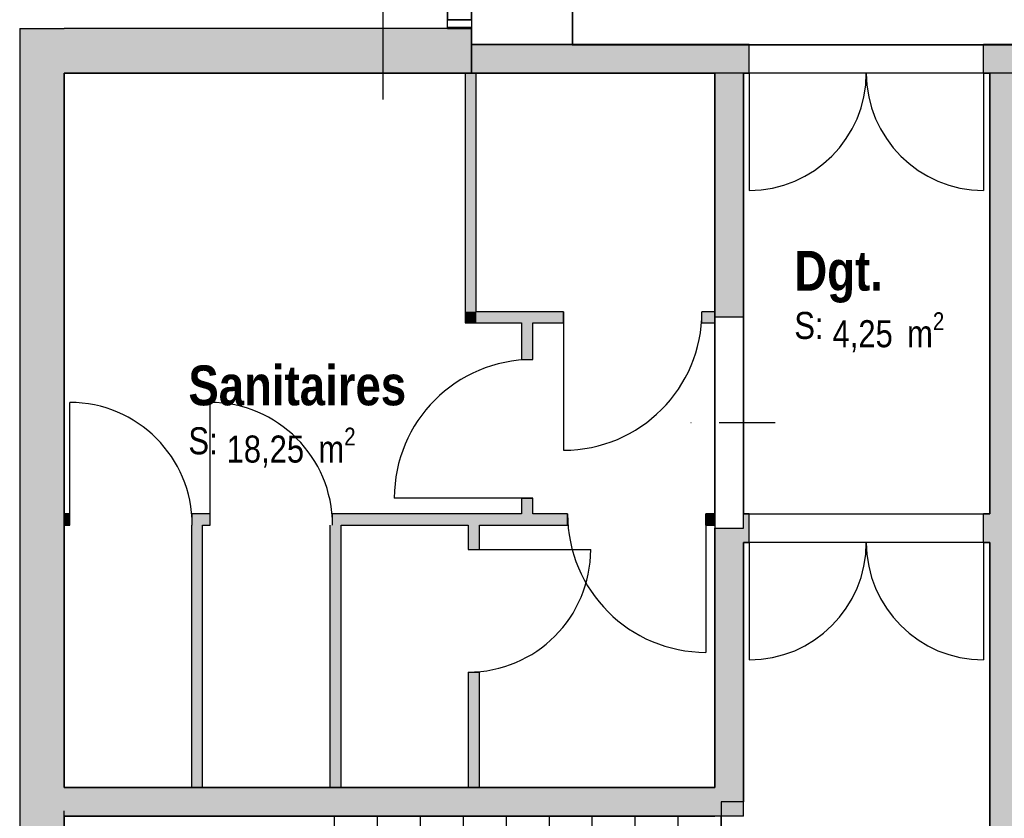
# Model space of a CAD drawing. Extents: x -24342 to 73038, y -9656 to 30949.
# Tile 22 of 170: x 300 to 919, y -2606 to -2105. Entities that reach past the tile are written whole.
import ezdxf
from ezdxf.enums import TextEntityAlignment as Align

# ---------------------------------------------------------------- set-up
doc = ezdxf.new("R2010")
doc.units = 0
doc.set_wipeout_variables(frame=1)
for name, pattern in [('21.0032_xref_rdc_02_pro$0$Points tirets', [670.277762, 352.777767, -176.388884, 0, -141.111112]), ('21.0032_xref_rdc_02_pro$0$Tirets', [458.610928, 282.222247, -176.388681]), ('21.0032_xref_rdc_02_pro$0$Tirets petits', [125, 75, -50]), ('21.0032_xref_rdc_02_pro$0$Traits', [564.444447, 282.222223, -282.222223]), ('21.0032_xref_rdc_02_pro$0$Wipeout_Contour', [1000, 0, -1000]), ('ACAD_ISO12W100', [21, 12, -3, 0, -3, 0, -3])]:
    doc.linetypes.add(name, pattern=pattern)
for name, color, linetype in [('0_XREF', 250, 'Continuous'), ('21.0032_xref_rdc_02_pro$0$08-01 2D Dessin général.2D', 251, 'Continuous'), ('21.0032_xref_rdc_02_pro$0$08-01 contour hachures', 251, 'Continuous'), ('21.0032_xref_rdc_02_pro$0$A-AREA-____-OTLN.Modèle IFC', 251, 'Continuous'), ('21.0032_xref_rdc_02_pro$0$A-GLAZ-CURT-OTLN.Modèle IFC', 251, 'Continuous'), ('21.0032_xref_rdc_02_pro$0$A-GLAZ-CWMG-OTLN.Modèle IFC', 251, 'Continuous'), ('21.0032_xref_rdc_02_pro$0$A-WALL-____-OTLN.Modèle IFC', 251, 'Continuous'), ('21.0032_xref_rdc_02_pro$0$Marques de Zone ARCHICAD', 251, 'Continuous'), ('21.0032_xref_rdc_02_pro$0$Portes ARCHICAD', 251, 'Continuous'), ('21.0032_xref_rdc_02_pro$0$S-STRS-____-OTLN.Modèle IFC', 251, 'Continuous')]:
    doc.layers.add(name, color=color, linetype=linetype)
doc.styles.add('21.0032_xref_rdc_02_pro$0$STYLE_GENERE_1', font='ARIALNB.TTF')
doc.styles.add('21.0032_xref_rdc_02_pro$0$STYLE_GENERE_2', font='ARIALN.TTF')

# ---------------------------------------------------------------- blocks, each defined once
blk = doc.blocks.new('21.0032_xref_rdc_02_pro$0$Mur_2_1', base_point=(5840.1, -21240))
at = {"layer": '21.0032_xref_rdc_02_pro$0$A-WALL-____-OTLN.Modèle IFC', "linetype": '21.0032_xref_rdc_02_pro$0$Tirets', "flags": 128}
for points in [[(5840.1, -21100), (3280, -21100)], [(5840.1, -21100), (5840.1, -21380)], [(3280, -21380), (5840.1, -21380)]]:
    blk.add_lwpolyline(points, dxfattribs=at)
blk = doc.blocks.new('21.0032_xref_rdc_02_pro$0$Sanitaires_WC_27_1', base_point=(4750.1, -23489.7))
at = {"layer": '21.0032_xref_rdc_02_pro$0$Marques de Zone ARCHICAD', "insert": (4300.7, -23608), "char_height": 170, "attachment_point": 1, "style": '21.0032_xref_rdc_02_pro$0$STYLE_GENERE_2'}
blk.add_mtext('\\A1;\\pt0,100;18,25{\\H0.66x;\\S^  ;} m{\\H0.66x;\\S2^  ;}', dxfattribs=at)
at = {"layer": '21.0032_xref_rdc_02_pro$0$Marques de Zone ARCHICAD'}
for tag, height, style, p in [('DUMMY_849', 250, '21.0032_xref_rdc_02_pro$0$STYLE_GENERE_1', (5439.5, -23143.8)), ('ROOM_NAME', 250, '21.0032_xref_rdc_02_pro$0$STYLE_GENERE_1', (4060.7, -23217.7)), ('calculatedAreaCode', 170, '21.0032_xref_rdc_02_pro$0$STYLE_GENERE_2', (4060.7, -23605.7))]:
    blk.add_attdef(tag, text='', height=height, dxfattribs=dict(at, style=style)).set_placement(p, align=Align.TOP_LEFT)
blk = doc.blocks.new('21.0032_xref_rdc_02_pro$0$Dgt._COU_49_1', base_point=(8325, -22765))
at = {"layer": '21.0032_xref_rdc_02_pro$0$Marques de Zone ARCHICAD', "insert": (8109.9, -22883.3), "char_height": 170, "attachment_point": 1, "style": '21.0032_xref_rdc_02_pro$0$STYLE_GENERE_2'}
blk.add_mtext('\\A1;\\pt0,100;4,25{\\H0.66x;\\S^  ;} m{\\H0.66x;\\S2^  ;}', dxfattribs=at)
at = {"layer": '21.0032_xref_rdc_02_pro$0$Marques de Zone ARCHICAD'}
for tag, height, style, p in [('DUMMY_849', 250, '21.0032_xref_rdc_02_pro$0$STYLE_GENERE_1', (8432.2, -22419.1)), ('ROOM_NAME', 250, '21.0032_xref_rdc_02_pro$0$STYLE_GENERE_1', (7869.9, -22497.3)), ('calculatedAreaCode', 170, '21.0032_xref_rdc_02_pro$0$STYLE_GENERE_2', (7869.9, -22881))]:
    blk.add_attdef(tag, text='', height=height, dxfattribs=dict(at, style=style)).set_placement(p, align=Align.TOP_LEFT)
blk = doc.blocks.new('21.0032_xref_rdc_02_pro$0$Percement_32_1')
at = {"linetype": '21.0032_xref_rdc_02_pro$0$Wipeout_Contour', "ltscale": 98922.002134}
blk.add_wipeout([(7550, -22915), (7370, -22915), (7370, -24240), (7550, -24240)], dxfattribs=at).dxf.layer = '21.0032_xref_rdc_02_pro$0$A-WALL-____-OTLN.Modèle IFC'
at = {"layer": '21.0032_xref_rdc_02_pro$0$A-WALL-____-OTLN.Modèle IFC', "linetype": '21.0032_xref_rdc_02_pro$0$Points tirets'}
blk.add_line((7750, -23577.5), (7170, -23577.5), dxfattribs=at)
at = {"layer": '21.0032_xref_rdc_02_pro$0$A-WALL-____-OTLN.Modèle IFC', "linetype": 'Continuous', "flags": 128}
for points in [[(7370, -22915), (7370, -24240)], [(7550, -22915), (7370, -22915)], [(7550, -24240), (7550, -22915)], [(7370, -24240), (7550, -24240)]]:
    blk.add_lwpolyline(points, dxfattribs=at)
blk = doc.blocks.new('21.0032_xref_rdc_02_pro$0$Porte (Mur) 2[3]_1')
at = {"layer": '21.0032_xref_rdc_02_pro$0$Portes ARCHICAD', "linetype": 'Continuous'}
for p, q in [((7585, -21380), (7585, -22117.5)), ((9060, -21380), (9060, -22117.5))]:
    blk.add_line(p, q, dxfattribs=at)
for centre, start, end in [((7585, -21380), 270, 0), ((9060, -21380), 180, 270)]:
    blk.add_arc(centre, 737.5, start, end, dxfattribs=at)
blk = doc.blocks.new('21.0032_xref_rdc_02_pro$0$Mur_32_1', base_point=(5840, -21290))
at = {"layer": '21.0032_xref_rdc_02_pro$0$A-WALL-____-OTLN.Modèle IFC', "linetype": 'Continuous'}
for points in [[(5840, -21200), (5840, -21380), (7585, -21380), (7585, -21200)], [(9060, -21200), (9060, -21380), (9500, -21380), (9500, -21200)]]:
    blk.add_hatch(color=256, dxfattribs=at).paths.add_polyline_path(points)
for p, q in [((7585, -21380), (7585, -21200)), ((9060, -21380), (9060, -21200))]:
    blk.add_line(p, q, dxfattribs=at)
at = {"layer": '21.0032_xref_rdc_02_pro$0$A-WALL-____-OTLN.Modèle IFC', "linetype": 'Continuous', "flags": 128}
for points in [[(7585, -21200), (5840, -21200)], [(5840, -21200), (5840, -21380)], [(9500, -21200), (9060, -21200)], [(9500, -21380), (9500, -21200)], [(5840, -21380), (7370, -21380)], [(7550, -21380), (7585, -21380)], [(9060, -21380), (9100, -21380)], [(9280, -21380), (9500, -21380)]]:
    blk.add_lwpolyline(points, dxfattribs=at)
at = {"layer": '21.0032_xref_rdc_02_pro$0$Portes ARCHICAD', "linetype": 'Continuous'}
blk.add_blockref('21.0032_xref_rdc_02_pro$0$Porte (Mur) 2[3]_1', (0, 0), dxfattribs=at)
blk = doc.blocks.new('21.0032_xref_rdc_02_pro$0$Mur_34_1', base_point=(9190, -29050))
at = {"layer": '21.0032_xref_rdc_02_pro$0$A-WALL-____-OTLN.Modèle IFC', "linetype": 'Continuous'}
blk.add_hatch(color=256, dxfattribs=at).paths.add_polyline_path([(9280, -29050), (9280, -21380), (9100, -21380), (9100, -29050)])
at = {"layer": '21.0032_xref_rdc_02_pro$0$A-WALL-____-OTLN.Modèle IFC', "linetype": 'Continuous', "flags": 128}
for points in [[(9100, -21380), (9100, -24150)], [(9280, -24970), (9280, -21380)], [(9100, -24330), (9100, -29050)], [(9280, -29050), (9280, -25150)], [(9100, -29050), (9280, -29050)]]:
    blk.add_lwpolyline(points, dxfattribs=at)
blk = doc.blocks.new('21.0032_xref_rdc_02_pro$0$Mur_35_1', base_point=(3140, -29050))
at = {"layer": '21.0032_xref_rdc_02_pro$0$A-WALL-____-OTLN.Modèle IFC', "linetype": 'Continuous'}
for points in [[(3000, -21100), (3280, -21380), (3280, -21100)], [(3000, -21380), (3280, -21380), (3000, -21100)], [(3000, -21380), (3000, -29050), (3280, -29050), (3280, -21380)]]:
    blk.add_hatch(color=256, dxfattribs=at).paths.add_polyline_path(points)
at = {"layer": '21.0032_xref_rdc_02_pro$0$A-WALL-____-OTLN.Modèle IFC', "linetype": 'Continuous', "flags": 128}
for points in [[(3000, -21100), (3280, -21100)], [(3000, -21100), (3000, -29050)], [(3280, -25870), (3280, -21380)], [(3280, -29050), (3280, -26050)], [(3280, -29050), (3000, -29050)]]:
    blk.add_lwpolyline(points, dxfattribs=at)
blk = doc.blocks.new('21.0032_xref_rdc_02_pro$0$Mur_36_1', base_point=(3140, -21240))
at = {"layer": '21.0032_xref_rdc_02_pro$0$A-WALL-____-OTLN.Modèle IFC', "linetype": 'Continuous'}
blk.add_hatch(color=256, dxfattribs=at).paths.add_polyline_path([(3280, -21380), (5840, -21380), (5840, -21100), (3280, -21100)])
at = {"layer": '21.0032_xref_rdc_02_pro$0$A-WALL-____-OTLN.Modèle IFC', "linetype": 'Continuous', "flags": 128}
for points in [[(5840, -21100), (3280, -21100)], [(5840, -21380), (5840, -21100)], [(3280, -21380), (5840, -21380)]]:
    blk.add_lwpolyline(points, dxfattribs=at)
blk = doc.blocks.new('21.0032_xref_rdc_02_pro$0$Mur_37_1', base_point=(7460, -21290))
at = {"layer": '21.0032_xref_rdc_02_pro$0$A-WALL-____-OTLN.Modèle IFC', "linetype": 'Continuous'}
for points in [[(7550, -21380), (7370, -21380), (7370, -22915), (7550, -22915)], [(7550, -24240), (7370, -24240), (7370, -25870), (7550, -25870)], [(7370, -26050), (7550, -26050), (7370, -25870)], [(7370, -25870), (7550, -26050), (7550, -25870)]]:
    blk.add_hatch(color=256, dxfattribs=at).paths.add_polyline_path(points)
at = {"layer": '21.0032_xref_rdc_02_pro$0$A-WALL-____-OTLN.Modèle IFC', "linetype": 'Continuous', "flags": 128}
for points in [[(7370, -21380), (7370, -22915)], [(7550, -22915), (7550, -21380)], [(7370, -24240), (7370, -25870)], [(7550, -26050), (7550, -24330)], [(7550, -26050), (7370, -26050)]]:
    blk.add_lwpolyline(points, dxfattribs=at)
blk = doc.blocks.new('21.0032_xref_rdc_02_pro$0$Mur_38_1', base_point=(7460, -25960))
at = {"layer": '21.0032_xref_rdc_02_pro$0$A-WALL-____-OTLN.Modèle IFC', "linetype": 'Continuous'}
blk.add_hatch(color=256, dxfattribs=at).paths.add_polyline_path([(7370, -25870), (3280, -25870), (3280, -26050), (7370, -26050)])
at = {"layer": '21.0032_xref_rdc_02_pro$0$A-WALL-____-OTLN.Modèle IFC', "linetype": 'Continuous', "flags": 128}
for points in [[(7370, -25870), (3280, -25870)], [(3280, -26050), (7370, -26050)]]:
    blk.add_lwpolyline(points, dxfattribs=at)
blk = doc.blocks.new('21.0032_xref_rdc_02_pro$0$Porte (Mur) 3[4]_1')
at = {"layer": '21.0032_xref_rdc_02_pro$0$Portes ARCHICAD', "linetype": 'Continuous'}
for p, q in [((7585, -24330), (7585, -25067.5)), ((9060, -24330), (9060, -25067.5))]:
    blk.add_line(p, q, dxfattribs=at)
for centre, start, end in [((7585, -24330), 270, 0), ((9060, -24330), 180, 270)]:
    blk.add_arc(centre, 737.5, start, end, dxfattribs=at)
blk = doc.blocks.new('21.0032_xref_rdc_02_pro$0$Mur_39_1', base_point=(7460, -24240))
at = {"layer": '21.0032_xref_rdc_02_pro$0$A-WALL-____-OTLN.Modèle IFC', "linetype": 'Continuous'}
for points in [[(7550, -24150), (7550, -24330), (7585, -24330), (7585, -24150)], [(9060, -24150), (9060, -24330), (9100, -24330), (9100, -24150)]]:
    blk.add_hatch(color=256, dxfattribs=at).paths.add_polyline_path(points)
for p, q in [((7585, -24330), (7585, -24150)), ((9060, -24330), (9060, -24150))]:
    blk.add_line(p, q, dxfattribs=at)
at = {"layer": '21.0032_xref_rdc_02_pro$0$A-WALL-____-OTLN.Modèle IFC', "linetype": 'Continuous', "flags": 128}
for points in [[(7585, -24150), (7550, -24150)], [(9100, -24150), (9060, -24150)], [(7550, -24330), (7585, -24330)], [(9060, -24330), (9100, -24330)]]:
    blk.add_lwpolyline(points, dxfattribs=at)
at = {"layer": '21.0032_xref_rdc_02_pro$0$Portes ARCHICAD', "linetype": 'Continuous'}
blk.add_blockref('21.0032_xref_rdc_02_pro$0$Porte (Mur) 3[4]_1', (0, 0), dxfattribs=at)
blk = doc.blocks.new('21.0032_xref_rdc_02_pro$0$Porte (Mur) 4[5]_1')
at = {"layer": '21.0032_xref_rdc_02_pro$0$Portes ARCHICAD', "linetype": 'Continuous'}
blk.add_line((7314.2, -24150), (7314.2, -25020), dxfattribs=at)
blk.add_arc((7314.2, -24150), 870, 180, 270, dxfattribs=at)
blk = doc.blocks.new('21.0032_xref_rdc_02_pro$0$Porte (Mur) 5[6]_1')
at = {"layer": '21.0032_xref_rdc_02_pro$0$Portes ARCHICAD', "linetype": 'Continuous'}
blk.add_line((3314.9, -24220), (3314.9, -23450), dxfattribs=at)
blk.add_arc((3314.9, -24220), 770, 0, 90, dxfattribs=at)
blk = doc.blocks.new('21.0032_xref_rdc_02_pro$0$Porte (Mur) 6[7]_1')
at = {"layer": '21.0032_xref_rdc_02_pro$0$Portes ARCHICAD', "linetype": 'Continuous'}
blk.add_line((4196.6, -24220), (4196.6, -23450), dxfattribs=at)
blk.add_arc((4196.6, -24220), 770, 0, 90, dxfattribs=at)
blk = doc.blocks.new('21.0032_xref_rdc_02_pro$0$Mur_40_1', base_point=(3140, -24185))
at = {"layer": '21.0032_xref_rdc_02_pro$0$A-WALL-____-OTLN.Modèle IFC', "linetype": 'Continuous'}
for points in [[(3280, -24150), (3280, -24220), (3314.9, -24220), (3314.9, -24150)], [(4084.9, -24150), (4084.9, -24220), (4196.6, -24220), (4196.6, -24150)], [(4966.6, -24150), (4966.6, -24220), (6444.2, -24220), (6444.2, -24150)], [(7314.2, -24150), (7314.2, -24220), (7370, -24220), (7370, -24150)]]:
    blk.add_hatch(color=256, dxfattribs=at).paths.add_polyline_path(points)
for p, q in [((3314.9, -24220), (3314.9, -24150)), ((4084.9, -24220), (4084.9, -24150)), ((4196.6, -24220), (4196.6, -24150)), ((4966.6, -24220), (4966.6, -24150)), ((6444.2, -24220), (6444.2, -24150)), ((7314.2, -24220), (7314.2, -24150))]:
    blk.add_line(p, q, dxfattribs=at)
at = {"layer": '21.0032_xref_rdc_02_pro$0$A-WALL-____-OTLN.Modèle IFC', "linetype": 'Continuous', "flags": 128}
for points in [[(3314.9, -24150), (3280, -24150)], [(3280, -24150), (3280, -24220)], [(4196.6, -24150), (4084.9, -24150)], [(6155, -24150), (4966.6, -24150)], [(6444.2, -24150), (6225, -24150)], [(7370, -24150), (7314.2, -24150)], [(7370, -24220), (7370, -24150)], [(3280, -24220), (3314.9, -24220)], [(4150, -24220), (4196.6, -24220)], [(5020, -24220), (5820, -24220)], [(5890, -24220), (6444.2, -24220)], [(7314.2, -24220), (7370, -24220)]]:
    blk.add_lwpolyline(points, dxfattribs=at)
at = {"layer": '21.0032_xref_rdc_02_pro$0$Portes ARCHICAD', "linetype": 'Continuous'}
for name in ['21.0032_xref_rdc_02_pro$0$Porte (Mur) 5[6]_1', '21.0032_xref_rdc_02_pro$0$Porte (Mur) 6[7]_1', '21.0032_xref_rdc_02_pro$0$Porte (Mur) 4[5]_1']:
    blk.add_blockref(name, (0, 0), dxfattribs=at)
blk = doc.blocks.new('21.0032_xref_rdc_02_pro$0$Mur_41_1', base_point=(4115, -24185))
at = {"layer": '21.0032_xref_rdc_02_pro$0$A-WALL-____-OTLN.Modèle IFC', "linetype": 'Continuous'}
blk.add_hatch(color=256, dxfattribs=at).paths.add_polyline_path([(4080, -24220), (4080, -25870), (4150, -25870), (4150, -24220)])
at = {"layer": '21.0032_xref_rdc_02_pro$0$A-WALL-____-OTLN.Modèle IFC', "linetype": 'Continuous', "flags": 128}
for points in [[(4080, -24220), (4080, -25870)], [(4150, -25870), (4150, -24220)], [(4080, -25870), (4150, -25870)]]:
    blk.add_lwpolyline(points, dxfattribs=at)
blk = doc.blocks.new('21.0032_xref_rdc_02_pro$0$Mur_42_1', base_point=(4985, -24185))
at = {"layer": '21.0032_xref_rdc_02_pro$0$A-WALL-____-OTLN.Modèle IFC', "linetype": 'Continuous'}
blk.add_hatch(color=256, dxfattribs=at).paths.add_polyline_path([(4950, -24220), (4950, -25870), (5020, -25870), (5020, -24220)])
at = {"layer": '21.0032_xref_rdc_02_pro$0$A-WALL-____-OTLN.Modèle IFC', "linetype": 'Continuous', "flags": 128}
for points in [[(4950, -24220), (4950, -25870)], [(5020, -25870), (5020, -24220)], [(4950, -25870), (5020, -25870)]]:
    blk.add_lwpolyline(points, dxfattribs=at)
blk = doc.blocks.new('21.0032_xref_rdc_02_pro$0$Porte (Mur) 7[8]_1')
at = {"layer": '21.0032_xref_rdc_02_pro$0$Portes ARCHICAD', "linetype": 'Continuous'}
blk.add_line((5820, -24374), (6590, -24374), dxfattribs=at)
blk.add_arc((5820, -24374), 770, 270, 0, dxfattribs=at)
blk = doc.blocks.new('21.0032_xref_rdc_02_pro$0$Mur_43_1', base_point=(5855, -24185))
at = {"layer": '21.0032_xref_rdc_02_pro$0$A-WALL-____-OTLN.Modèle IFC', "linetype": 'Continuous'}
for points in [[(5890, -24220), (5820, -24220), (5820, -24374), (5890, -24374)], [(5890, -25144), (5820, -25144), (5820, -25870), (5890, -25870)]]:
    blk.add_hatch(color=256, dxfattribs=at).paths.add_polyline_path(points)
for p, q in [((5820, -24374), (5890, -24374)), ((5820, -25144), (5890, -25144))]:
    blk.add_line(p, q, dxfattribs=at)
at = {"layer": '21.0032_xref_rdc_02_pro$0$A-WALL-____-OTLN.Modèle IFC', "linetype": 'Continuous', "flags": 128}
for points in [[(5820, -24220), (5820, -24374)], [(5890, -24374), (5890, -24220)], [(5820, -25144), (5820, -25870)], [(5890, -25870), (5890, -25144)], [(5820, -25870), (5890, -25870)]]:
    blk.add_lwpolyline(points, dxfattribs=at)
at = {"layer": '21.0032_xref_rdc_02_pro$0$Portes ARCHICAD', "linetype": 'Continuous'}
blk.add_blockref('21.0032_xref_rdc_02_pro$0$Porte (Mur) 7[8]_1', (0, 0), dxfattribs=at)
blk = doc.blocks.new('21.0032_xref_rdc_02_pro$0$Mur_44_1', base_point=(5835, -21240))
at = {"layer": '21.0032_xref_rdc_02_pro$0$A-WALL-____-OTLN.Modèle IFC', "linetype": 'Continuous'}
for points in [[(5870, -22880), (5870, -21380), (5800, -21380), (5800, -22880)], [(5870, -22880), (5800, -22950), (5870, -22950)], [(5800, -22880), (5800, -22950), (5870, -22880)]]:
    blk.add_hatch(color=256, dxfattribs=at).paths.add_polyline_path(points)
at = {"layer": '21.0032_xref_rdc_02_pro$0$A-WALL-____-OTLN.Modèle IFC', "linetype": 'Continuous', "flags": 128}
for points in [[(5800, -21380), (5800, -22950)], [(5800, -21380), (5870, -21380)], [(5870, -22880), (5870, -21380)], [(5800, -22950), (5870, -22950)]]:
    blk.add_lwpolyline(points, dxfattribs=at)
blk = doc.blocks.new('21.0032_xref_rdc_02_pro$0$Porte (Mur) 8[9]_1')
at = {"layer": '21.0032_xref_rdc_02_pro$0$Portes ARCHICAD', "linetype": 'Continuous'}
blk.add_line((6419.4, -22880), (6419.4, -23750), dxfattribs=at)
blk.add_arc((6419.4, -22880), 870, 270, 0, dxfattribs=at)
blk = doc.blocks.new('21.0032_xref_rdc_02_pro$0$Mur_45_1', base_point=(5835, -22915))
at = {"layer": '21.0032_xref_rdc_02_pro$0$A-WALL-____-OTLN.Modèle IFC', "linetype": 'Continuous'}
for points in [[(5870, -22950), (6419.4, -22950), (6419.4, -22880), (5870, -22880)], [(7289.4, -22950), (7370, -22950), (7370, -22880), (7289.4, -22880)]]:
    blk.add_hatch(color=256, dxfattribs=at).paths.add_polyline_path(points)
for p, q in [((6419.4, -22950), (6419.4, -22880)), ((7289.4, -22950), (7289.4, -22880))]:
    blk.add_line(p, q, dxfattribs=at)
at = {"layer": '21.0032_xref_rdc_02_pro$0$A-WALL-____-OTLN.Modèle IFC', "linetype": 'Continuous', "flags": 128}
for points in [[(6419.4, -22880), (5870, -22880)], [(7370, -22880), (7289.4, -22880)], [(7370, -22950), (7370, -22880)], [(5870, -22950), (6155, -22950)], [(6225, -22950), (6419.4, -22950)], [(7289.4, -22950), (7370, -22950)]]:
    blk.add_lwpolyline(points, dxfattribs=at)
at = {"layer": '21.0032_xref_rdc_02_pro$0$Portes ARCHICAD', "linetype": 'Continuous'}
blk.add_blockref('21.0032_xref_rdc_02_pro$0$Porte (Mur) 8[9]_1', (0, 0), dxfattribs=at)
blk = doc.blocks.new('21.0032_xref_rdc_02_pro$0$Porte (Mur) 9[10]_1')
at = {"layer": '21.0032_xref_rdc_02_pro$0$Portes ARCHICAD', "linetype": 'Continuous'}
blk.add_line((6225, -24050.6), (5355, -24050.6), dxfattribs=at)
blk.add_arc((6225, -24050.6), 870, 90, 180, dxfattribs=at)
blk = doc.blocks.new('21.0032_xref_rdc_02_pro$0$Mur_46_1', base_point=(6190, -22915))
at = {"layer": '21.0032_xref_rdc_02_pro$0$A-WALL-____-OTLN.Modèle IFC', "linetype": 'Continuous'}
for points in [[(6225, -22950), (6155, -22950), (6155, -23180.6), (6225, -23180.6)], [(6225, -24050.6), (6155, -24050.6), (6155, -24150), (6225, -24150)]]:
    blk.add_hatch(color=256, dxfattribs=at).paths.add_polyline_path(points)
for p, q in [((6155, -23180.6), (6225, -23180.6)), ((6155, -24050.6), (6225, -24050.6))]:
    blk.add_line(p, q, dxfattribs=at)
at = {"layer": '21.0032_xref_rdc_02_pro$0$A-WALL-____-OTLN.Modèle IFC', "linetype": 'Continuous', "flags": 128}
for points in [[(6155, -22950), (6155, -23180.6)], [(6225, -23180.6), (6225, -22950)], [(6155, -24050.6), (6155, -24150)], [(6225, -24150), (6225, -24050.6)]]:
    blk.add_lwpolyline(points, dxfattribs=at)
at = {"layer": '21.0032_xref_rdc_02_pro$0$Portes ARCHICAD', "linetype": 'Continuous'}
blk.add_blockref('21.0032_xref_rdc_02_pro$0$Porte (Mur) 9[10]_1', (0, 0), dxfattribs=at)
blk = doc.blocks.new('21.0032_xref_rdc_02_pro$0$Mur_195_1', base_point=(3140, -21240))
at = {"layer": '21.0032_xref_rdc_02_pro$0$A-WALL-____-OTLN.Modèle IFC', "linetype": '21.0032_xref_rdc_02_pro$0$Tirets', "flags": 128}
for points in [[(3000, -21100), (3280, -21100)], [(3000, -21100), (3000, -29050)], [(3280, -29050), (3280, -21380)], [(3000, -29050), (3280, -29050)]]:
    blk.add_lwpolyline(points, dxfattribs=at)
blk = doc.blocks.new('21.0032_xref_rdc_02_pro$0$Elément Modèle 20[460]_1', base_point=(3280, -29049.6))
at = {"layer": '21.0032_xref_rdc_02_pro$0$S-STRS-____-OTLN.Modèle IFC', "linetype": 'Continuous'}
for p, q in [((4686.2, -26050), (3280, -26050)), ((3280, -26050), (3280, -29049.6)), ((4980, -26050), (4686.2, -26050)), ((5250, -26050), (4980, -26050)), ((4980, -27450), (4980, -26050)), ((5520, -26050), (5250, -26050)), ((5250, -27450), (5250, -26050)), ((5790, -26050), (5520, -26050)), ((5520, -27450), (5520, -26050)), ((6060, -26050), (5790, -26050)), ((5790, -27450), (5790, -26050)), ((6330, -26050), (6060, -26050)), ((6060, -27450), (6060, -26050)), ((6600, -26050), (6330, -26050)), ((6330, -27450), (6330, -26050)), ((6870, -26050), (6600, -26050)), ((6600, -27450), (6600, -26050)), ((7140, -26050), (6870, -26050)), ((6870, -27450), (6870, -26050)), ((7410, -26050), (7140, -26050)), ((7140, -27450), (7140, -26050)), ((7410, -27450), (7410, -26050)), ((4680, -27650), (4680, -27450)), ((4680, -27450), (4686.2, -27450)), ((4686.2, -27450), (4980, -27450)), ((4980, -27450), (5250, -27450)), ((5250, -27450), (5520, -27450)), ((5520, -27450), (5790, -27450)), ((5790, -27450), (6060, -27450)), ((6060, -27450), (6330, -27450)), ((6330, -27450), (6600, -27450)), ((6600, -27450), (6870, -27450)), ((6870, -27450), (7140, -27450)), ((7140, -27450), (7410, -27450)), ((4760, -27650), (4680, -27650)), ((4760, -27650), (4760, -29049.6)), ((4783.8, -27650), (4760, -27650)), ((5030, -27650), (4783.8, -27650)), ((5300, -27650), (5030, -27650)), ((5030, -27650), (5030, -29049.6)), ((5570, -27650), (5300, -27650)), ((5300, -27650), (5300, -29049.6)), ((5840, -27650), (5570, -27650)), ((5570, -27650), (5570, -29049.6)), ((6110, -27650), (5840, -27650)), ((5840, -27650), (5840, -29049.6)), ((6380, -27650), (6110, -27650)), ((6110, -27650), (6110, -29049.6)), ((6650, -27650), (6380, -27650)), ((6380, -27650), (6380, -29049.6)), ((6920, -27650), (6650, -27650)), ((6650, -27650), (6650, -29049.6)), ((7190, -27650), (6920, -27650)), ((6920, -27650), (6920, -29049.6)), ((7190, -29049.6), (7190, -27650)), ((3280, -29049.6), (4760, -29049.6)), ((4760, -29049.6), (4783.8, -29049.6)), ((4783.8, -29049.6), (5030, -29049.6)), ((5030, -29049.6), (5300, -29049.6)), ((5300, -29049.6), (5570, -29049.6)), ((5570, -29049.6), (5840, -29049.6)), ((5840, -29049.6), (6110, -29049.6)), ((6110, -29049.6), (6380, -29049.6)), ((6380, -29049.6), (6650, -29049.6)), ((6650, -29049.6), (6920, -29049.6)), ((6920, -29049.6), (7190, -29049.6))]:
    blk.add_line(p, q, dxfattribs=at)
blk = doc.blocks.new('21.0032_xref_rdc_02_pro$0$Mur 15[596]_1', base_point=(14480.1, -21290))
at = {"layer": '21.0032_xref_rdc_02_pro$0$A-WALL-____-OTLN.Modèle IFC', "linetype": 'Continuous'}
for p, q in [((5840.1, -21200), (6540.1, -21200)), ((5840.1, -21380), (5840.1, -21200)), ((6540.1, -21200), (14480.1, -21200)), ((5870.1, -21380), (5840.1, -21380)), ((6540.1, -21380), (5870.1, -21380)), ((7370.1, -21380), (6540.1, -21380)), ((7550.1, -21380), (7370.1, -21380)), ((9100.1, -21380), (7550.1, -21380)), ((9280.1, -21380), (9100.1, -21380))]:
    blk.add_line(p, q, dxfattribs=at)
blk = doc.blocks.new('21.0032_xref_rdc_02_pro$0$IFC Extruded[643]_1', base_point=(5690, -21097.5))
at = {"layer": '21.0032_xref_rdc_02_pro$0$A-GLAZ-CURT-OTLN.Modèle IFC', "linetype": 'Continuous'}
for p, q in [((5735, -21095), (5695, -21095)), ((5695, -21095), (5695, -21100)), ((5695, -21100), (5735, -21100)), ((5735, -21100), (5735, -21095))]:
    blk.add_line(p, q, dxfattribs=at)
blk = doc.blocks.new('21.0032_xref_rdc_02_pro$0$IFC Extruded[653]_1', base_point=(5690, -21097.5))
at = {"layer": '21.0032_xref_rdc_02_pro$0$A-GLAZ-CURT-OTLN.Modèle IFC', "linetype": 'Continuous'}
for p, q in [((5735, -21095), (5695, -21095)), ((5695, -21095), (5695, -21100)), ((5695, -21100), (5735, -21100)), ((5735, -21100), (5735, -21095))]:
    blk.add_line(p, q, dxfattribs=at)
blk = doc.blocks.new('21.0032_xref_rdc_02_pro$0$IFC Extruded[657]_1', base_point=(5690, -21070))
at = {"layer": '21.0032_xref_rdc_02_pro$0$A-GLAZ-CWMG-OTLN.Modèle IFC', "linetype": 'Continuous'}
for p, q in [((5690, -21045), (5840, -21045)), ((5690, -21095), (5690, -21045)), ((5840, -21045), (5840, -21095)), ((5840, -21095), (5690, -21095))]:
    blk.add_line(p, q, dxfattribs=at)
blk = doc.blocks.new('21.0032_xref_rdc_02_pro$0$IFC Extruded[662]_1', base_point=(5690, -21095))
at = {"layer": '21.0032_xref_rdc_02_pro$0$A-GLAZ-CWMG-OTLN.Modèle IFC', "linetype": 'Continuous'}
for p, q in [((5690, -21095), (5840, -21095)), ((5690, -21100), (5690, -21095)), ((5690, -21100), (5840, -21100)), ((5840, -21100), (5840, -21095))]:
    blk.add_line(p, q, dxfattribs=at)
blk = doc.blocks.new('21.0032_xref_rdc_02_pro$0$IFC Extruded[664]_1', base_point=(5690, -19630.1))
at = {"layer": '21.0032_xref_rdc_02_pro$0$A-GLAZ-CWMG-OTLN.Modèle IFC', "linetype": 'Continuous'}
for p, q in [((5690, -19630.1), (5840, -19630.1)), ((5690, -21045), (5690, -19630.1)), ((5840, -21045), (5840, -19630.1)), ((5690, -21045), (5840, -21045))]:
    blk.add_line(p, q, dxfattribs=at)
blk = doc.blocks.new('21.0032_xref_rdc_02_pro$0$IFC Extruded[672]_1', base_point=(5690, -21070))
at = {"layer": '21.0032_xref_rdc_02_pro$0$A-GLAZ-CWMG-OTLN.Modèle IFC', "linetype": 'Continuous'}
for p, q in [((5690, -21045), (5840, -21045)), ((5690, -21095), (5690, -21045)), ((5840, -21045), (5840, -21095)), ((5840, -21095), (5690, -21095))]:
    blk.add_line(p, q, dxfattribs=at)
blk = doc.blocks.new('21.0032_xref_rdc_02_pro$0$IFC Extruded[676]_1', base_point=(5690, -21100))
at = {"layer": '21.0032_xref_rdc_02_pro$0$A-GLAZ-CWMG-OTLN.Modèle IFC', "linetype": 'Continuous'}
for p, q in [((5840, -21095), (5690, -21095)), ((5690, -21095), (5690, -21100)), ((5840, -21100), (5690, -21100)), ((5840, -21095), (5840, -21100))]:
    blk.add_line(p, q, dxfattribs=at)
blk = doc.blocks.new('21.0032_xref_rdc_02_pro$0$IFC Extruded[678]_1', base_point=(5690, -21045))
at = {"layer": '21.0032_xref_rdc_02_pro$0$A-GLAZ-CWMG-OTLN.Modèle IFC', "linetype": 'Continuous'}
for p, q in [((5840, -19655.1), (5690, -19655.1)), ((5690, -19655.1), (5690, -21045)), ((5840, -19655.1), (5840, -21045)), ((5840, -21045), (5690, -21045))]:
    blk.add_line(p, q, dxfattribs=at)
blk = doc.blocks.new('21.0032_xref_rdc_02_pro')
at = {"layer": '21.0032_xref_rdc_02_pro$0$08-01 2D Dessin général.2D', "linetype": '21.0032_xref_rdc_02_pro$0$Tirets petits', "flags": 128}
blk.add_lwpolyline([(647.45, -2120.4), (647.45, -1953.42), (1151.5, -1953.42), (1151.5, -1386.19)], dxfattribs=at)
at = {"layer": '21.0032_xref_rdc_02_pro$0$08-01 contour hachures', "linetype": '21.0032_xref_rdc_02_pro$0$Traits', "flags": 128}
blk.add_lwpolyline([(528.3, -1391.12), (528.3, -2154.56)], dxfattribs=at)
at = {"layer": '21.0032_xref_rdc_02_pro$0$A-AREA-____-OTLN.Modèle IFC', "linetype": 'Continuous', "flags": 128}
blk.add_lwpolyline([(6560.07, -1366.33, -0.157957), (6506.5, -1249), (6331.27, -1249, -0.214878), (6262.95, -1381.09), (6262.95, -1961.45), (1456.57, -1961.45), (1456.57, -1381.1, -0.215084), (1388.23, -1249), (1227.62, -1249, -0.214969), (1159.45, -1381.05), (1158.27, -1961.45), (647.45, -1961.45), (647.45, -2120.4), (3390, -2120), (3390, -2524), (3610, -2529.1), (3610, -2460), (4101.5, -2460), (4101.53, -2529.1), (4390, -2528.96), (4390, -2120), (8761.09, -2120)], format="xyb", dxfattribs=at)
for points in [[(737, -2138), (584, -2138), (569, -2138), (328, -2138), (328, -2587), (737, -2587), (737, -2424), (755, -2424), (755, -2418.5), (737, -2418.5), (737, -2295), (737, -2291.5)], [(755, -2138), (755, -2415), (910, -2415), (910, -2138)], [(910, -2905), (910, -2506), (910, -2433), (755, -2433), (755, -2596), (741, -2596), (741, -2905), (859, -2905)]]:
    blk.add_lwpolyline(points, close=True, dxfattribs=at)
at = {"layer": '21.0032_xref_rdc_02_pro$0$A-AREA-____-OTLN.Modèle IFC', "linetype": 'Continuous', "xscale": 0.1, "yscale": 0.1, "zscale": 0.1}
for name, p, values in [('21.0032_xref_rdc_02_pro$0$Dgt._COU_49_1', (832.5, -2276.5), {'ROOM_NAME': 'Dgt.', 'calculatedAreaCode': 'S: '}), ('21.0032_xref_rdc_02_pro$0$Sanitaires_WC_27_1', (475.01, -2348.97), {'ROOM_NAME': 'Sanitaires', 'calculatedAreaCode': 'S: '})]:
    blk.add_blockref(name, p, dxfattribs=at).add_auto_attribs(values)
at = {"layer": '21.0032_xref_rdc_02_pro$0$A-GLAZ-CURT-OTLN.Modèle IFC', "linetype": 'Continuous', "xscale": 0.1, "yscale": 0.1, "zscale": 0.1}
for name in ['21.0032_xref_rdc_02_pro$0$IFC Extruded[643]_1', '21.0032_xref_rdc_02_pro$0$IFC Extruded[653]_1']:
    blk.add_blockref(name, (569, -2109.75), dxfattribs=at)
at = {"layer": '21.0032_xref_rdc_02_pro$0$A-GLAZ-CWMG-OTLN.Modèle IFC', "linetype": 'Continuous', "xscale": 0.1, "yscale": 0.1, "zscale": 0.1}
for name, p in [('21.0032_xref_rdc_02_pro$0$IFC Extruded[664]_1', (569, -1963.01)), ('21.0032_xref_rdc_02_pro$0$IFC Extruded[678]_1', (569, -2104.5)), ('21.0032_xref_rdc_02_pro$0$IFC Extruded[657]_1', (569, -2107)), ('21.0032_xref_rdc_02_pro$0$IFC Extruded[672]_1', (569, -2107)), ('21.0032_xref_rdc_02_pro$0$IFC Extruded[662]_1', (569, -2109.5)), ('21.0032_xref_rdc_02_pro$0$IFC Extruded[676]_1', (569, -2110))]:
    blk.add_blockref(name, p, dxfattribs=at)
at = {"layer": '21.0032_xref_rdc_02_pro$0$A-WALL-____-OTLN.Modèle IFC', "xscale": 0.1, "yscale": 0.1, "zscale": 0.1}
for name, p in [('21.0032_xref_rdc_02_pro$0$Mur_35_1', (314, -2905)), ('21.0032_xref_rdc_02_pro$0$Mur_195_1', (314, -2124)), ('21.0032_xref_rdc_02_pro$0$Mur_2_1', (584.01, -2124)), ('21.0032_xref_rdc_02_pro$0$Mur_36_1', (314, -2124)), ('21.0032_xref_rdc_02_pro$0$Mur_32_1', (584, -2129)), ('21.0032_xref_rdc_02_pro$0$Mur_44_1', (583.5, -2124)), ('21.0032_xref_rdc_02_pro$0$Mur_34_1', (919, -2905)), ('21.0032_xref_rdc_02_pro$0$Mur_46_1', (619, -2291.5)), ('21.0032_xref_rdc_02_pro$0$Mur_41_1', (411.5, -2418.5)), ('21.0032_xref_rdc_02_pro$0$Mur_42_1', (498.5, -2418.5)), ('21.0032_xref_rdc_02_pro$0$Mur_43_1', (585.5, -2418.5)), ('21.0032_xref_rdc_02_pro$0$Mur_38_1', (746, -2596))]:
    blk.add_blockref(name, p, dxfattribs=at)
at = {"layer": '21.0032_xref_rdc_02_pro$0$A-WALL-____-OTLN.Modèle IFC', "linetype": 'Continuous', "xscale": 0.1, "yscale": 0.1, "zscale": 0.1}
blk.add_blockref('21.0032_xref_rdc_02_pro$0$Mur 15[596]_1', (1448.01, -2129), dxfattribs=at)
at = {"layer": '21.0032_xref_rdc_02_pro$0$S-STRS-____-OTLN.Modèle IFC', "linetype": 'Continuous', "xscale": 0.1, "yscale": 0.1, "zscale": 0.1}
blk.add_blockref('21.0032_xref_rdc_02_pro$0$Elément Modèle 20[460]_1', (328, -2904.96), dxfattribs=at)
at = {"layer": '21.0032_xref_rdc_02_pro$0$A-WALL-____-OTLN.Modèle IFC', "linetype": 'Continuous', "xscale": 0.1, "yscale": 0.1, "zscale": 0.1}
blk.add_blockref('21.0032_xref_rdc_02_pro$0$Percement_32_1', (0, 0), dxfattribs=at)
at = {"layer": '21.0032_xref_rdc_02_pro$0$A-WALL-____-OTLN.Modèle IFC', "xscale": 0.1, "yscale": 0.1, "zscale": 0.1}
for name, p in [('21.0032_xref_rdc_02_pro$0$Mur_37_1', (746, -2129)), ('21.0032_xref_rdc_02_pro$0$Mur_45_1', (583.5, -2291.5)), ('21.0032_xref_rdc_02_pro$0$Mur_40_1', (314, -2418.5)), ('21.0032_xref_rdc_02_pro$0$Mur_39_1', (746, -2424))]:
    blk.add_blockref(name, p, dxfattribs=at)

msp = doc.modelspace()

# ---------------------------------------------------------------- block references
at = {"layer": '0_XREF', "linetype": 'ACAD_ISO12W100'}
msp.add_blockref('21.0032_xref_rdc_02_pro', (0, 0), dxfattribs=at)

doc.saveas('drawing.dxf')
